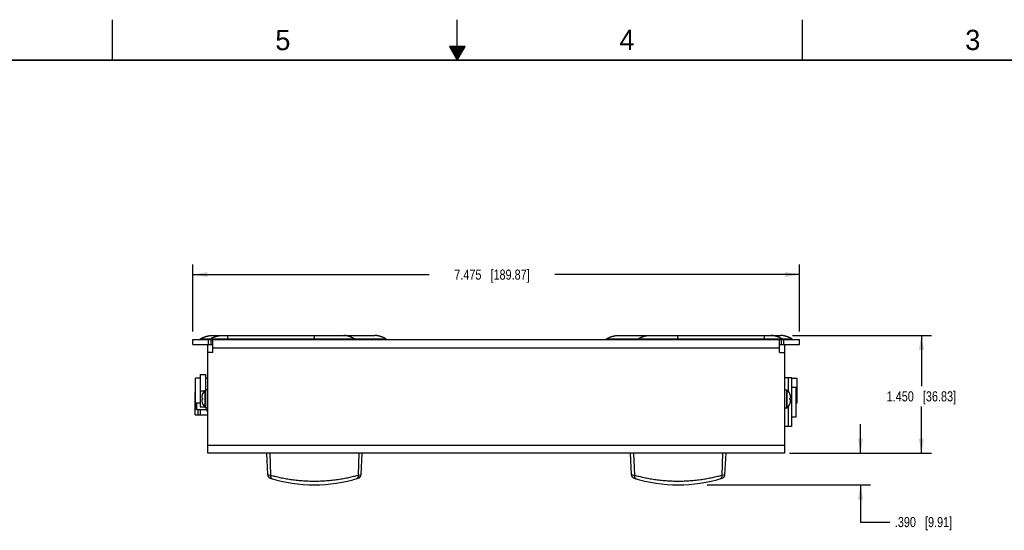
# Model space of a CAD drawing. Header units: inches. Extents: x 0 to 34, y 0 to 22.
# Tile 7 of 16: x 11.6 to 23.7, y 15.7 to 22. Entities that reach past the tile are written whole.
import ezdxf

# ---------------------------------------------------------------- set-up
doc = ezdxf.new("R2010")
doc.units = ezdxf.units.IN
doc.header["$LTSCALE"] = 1.87
doc.header["$MEASUREMENT"] = 0
doc.layers.get('0').update_dxf_attribs({"linetype": 'CONTINUOUS'})
doc.layers.add('DIMENSIONS', color=7, linetype='CONTINUOUS')
doc.styles.get("Standard").update_dxf_attribs({"font": 'txt', "width": 0.8})
doc.styles.add('TEXTSTYLE_2', font='txt')
doc.dimstyles.new('DIMSTYLE_1', dxfattribs={"dimtxt": 0.125, "dimasz": 0.18, "dimexe": 0.125, "dimexo": 0.0625, "dimgap": 0.0625, "dimtad": 0, "dimtih": 1, "dimtoh": 1, "dimdec": 3, "dimzin": 4, "dimdsep": 46, "dimtxsty": 'STANDARD', "dimblk": '_FILLED', "dimblk1": '_FILLED', "dimblk2": '_FILLED', "dimcen": 0.09, "dimadec": 0, "dimazin": 0, "dimtp": 0.01, "dimtm": 0.01, "dimtfac": 1, "dimtdec": 3, "dimtofl": 0, "dimtmove": 0, "dimatfit": 3, "dimldrblk": '_FILLED', "dimfxl": 1, "dimtolj": 1, "dimtzin": 4, "dimarcsym": 0})

# ---------------------------------------------------------------- blocks, each defined once
blk = doc.blocks.new('_FILLED')
at = {"color": 0, "linetype": 'BYBLOCK'}
blk.add_solid([(0, 0), (-1, 0.174), (-1, -0.174)], dxfattribs=at)
blk = doc.blocks.new('*D6')
at = {"layer": 'DIMENSIONS', "color": 2, "linetype": 'CONTINUOUS'}
for p, q in [((13.742, 18.161), (13.742, 18.986)), ((21.217, 18.162), (21.217, 18.986)), ((13.742, 18.861), (16.652, 18.861)), ((21.217, 18.861), (18.202, 18.861))]:
    blk.add_line(p, q, dxfattribs=at)
at = {"layer": 'DIMENSIONS', "color": 2, "linetype": 'CONTINUOUS', "xscale": 0.18, "yscale": 0.18, "zscale": 0.18, "rotation": 180}
blk.add_blockref('_FILLED', (13.742, 18.861), dxfattribs=at)
at = {"layer": 'DIMENSIONS', "color": 2, "linetype": 'CONTINUOUS', "xscale": 0.18, "yscale": 0.18, "zscale": 0.18}
blk.add_blockref('_FILLED', (21.217, 18.861), dxfattribs=at)
at = {"layer": 'DIMENSIONS', "color": 2, "linetype": 'CONTINUOUS', "insert": (17.427, 18.923), "char_height": 0.125, "width": 1.425, "attachment_point": 2, "line_spacing_factor": 0.9}
blk.add_mtext('7.475{\\Ftxt.shx;\\W1.000000;\\H0.125000; }[189.87]', dxfattribs=at)
blk = doc.blocks.new('*D7')
at = {"layer": 'DIMENSIONS', "color": 2, "linetype": 'CONTINUOUS'}
for p, q in [((21.13, 18.111), (22.842, 18.111)), ((22.717, 18.111), (22.717, 17.486)), ((22.717, 16.661), (22.717, 17.236)), ((21.093, 16.661), (22.842, 16.661))]:
    blk.add_line(p, q, dxfattribs=at)
at = {"layer": 'DIMENSIONS', "color": 2, "linetype": 'CONTINUOUS', "xscale": 0.18, "yscale": 0.18, "zscale": 0.18}
for p, rotation in [((22.717, 18.111), 90), ((22.717, 16.661), 270)]:
    blk.add_blockref('_FILLED', p, dxfattribs=dict(at, rotation=rotation))
at = {"layer": 'DIMENSIONS', "color": 2, "linetype": 'CONTINUOUS', "insert": (22.717, 17.424), "char_height": 0.125, "width": 1.325, "attachment_point": 2, "line_spacing_factor": 0.9}
blk.add_mtext('1.450{\\Ftxt.shx;\\W1.000000;\\H0.125000; }[36.83]', dxfattribs=at)
blk = doc.blocks.new('*D8')
at = {"layer": 'DIMENSIONS', "color": 2, "linetype": 'CONTINUOUS'}
for p, q in [((21.967, 16.661), (21.967, 17.021)), ((21.093, 16.661), (22.092, 16.661)), ((20.078, 16.271), (22.092, 16.271)), ((21.967, 16.271), (21.967, 15.813)), ((21.967, 15.813), (22.327, 15.813))]:
    blk.add_line(p, q, dxfattribs=at)
at = {"layer": 'DIMENSIONS', "color": 2, "linetype": 'CONTINUOUS', "xscale": 0.18, "yscale": 0.18, "zscale": 0.18}
for p, rotation in [((21.967, 16.661), 270), ((21.967, 16.271), 90)]:
    blk.add_blockref('_FILLED', p, dxfattribs=dict(at, rotation=rotation))
at = {"layer": 'DIMENSIONS', "color": 2, "linetype": 'CONTINUOUS', "insert": (22.39, 15.876), "char_height": 0.125, "width": 1.125, "attachment_point": 1, "line_spacing_factor": 0.9}
blk.add_mtext('.390{\\Ftxt.shx;\\W1.000000;\\H0.125000; }[9.91]', dxfattribs=at)

msp = doc.modelspace()

# ---------------------------------------------------------------- linework, layer by layer
at = {"color": 2, "linetype": 'CONTINUOUS'}
for p, q in [((12.75, 21.5), (12.75, 22)), ((17, 21.5), (17, 22)), ((21.25, 22), (21.25, 21.5)), ((16.902, 21.6697), (17, 21.5)), ((17.098, 21.6697), (16.902, 21.6697)), ((16.9076, 21.66), (17.0924, 21.66)), ((16.9134, 21.65), (17.0866, 21.65)), ((16.9192, 21.64), (17.0808, 21.64)), ((16.925, 21.63), (17.0751, 21.63)), ((16.9307, 21.62), (17.0693, 21.62)), ((16.9365, 21.61), (17.0635, 21.61)), ((16.9423, 21.6), (17.0578, 21.6)), ((17, 21.5), (17.098, 21.6697)), ((16.9481, 21.59), (17.052, 21.59)), ((16.9538, 21.58), (17.0462, 21.58)), ((16.9596, 21.57), (17.0404, 21.57)), ((16.9654, 21.56), (17.0347, 21.56)), ((16.9712, 21.55), (17.0289, 21.55)), ((16.9769, 21.54), (17.0231, 21.54)), ((16.9827, 21.53), (17.0173, 21.53)), ((16.9885, 21.52), (17.0116, 21.52)), ((16.9942, 21.51), (17.0058, 21.51))]:
    msp.add_line(p, q, dxfattribs=at)
at = {"color": 7, "linetype": 'CONTINUOUS'}
for p, q in [((13.9724, 18.1107), (15.9841, 18.1107)), ((14.1727, 18.0689), (14.1727, 18.1107)), ((15.2411, 18.0689), (15.2411, 18.1107)), ((18.9741, 18.1107), (20.9858, 18.1107)), ((19.7171, 18.0689), (19.7171, 18.1107)), ((20.7855, 18.0689), (20.7855, 18.1107)), ((13.7416, 18.0007), (13.7416, 18.0607)), ((13.7416, 18.0607), (21.2167, 18.0607)), ((13.7416, 18.0007), (13.9881, 18.0007)), ((13.8363, 18.0689), (13.9576, 18.0689)), ((13.9281, 16.6607), (13.9281, 18.0007)), ((13.9359, 18.0007), (13.9359, 18.0607)), ((13.9576, 18.0689), (14.1727, 18.0689)), ((13.9657, 18.0007), (13.9657, 18.0607)), ((13.9881, 17.9007), (13.9881, 18.0607)), ((13.9881, 17.9607), (20.9701, 17.9607)), ((14.1727, 18.0607), (14.1727, 18.0689)), ((14.1727, 18.0689), (15.2411, 18.0689)), ((15.2411, 18.0607), (15.2411, 18.0689)), ((15.2411, 18.0689), (15.7304, 18.0689)), ((15.7304, 18.0689), (16.1202, 18.0689)), ((18.838, 18.0689), (19.2278, 18.0689)), ((19.2278, 18.0689), (19.7171, 18.0689)), ((19.7171, 18.0689), (20.7855, 18.0689)), ((19.7171, 18.0607), (19.7171, 18.0689)), ((20.7855, 18.0607), (20.7855, 18.0689)), ((20.7855, 18.0689), (21.0006, 18.0689)), ((20.9701, 17.9007), (20.9701, 18.0607)), ((20.9701, 18.0007), (21.2167, 18.0007)), ((20.9925, 18.0007), (20.9925, 18.0607)), ((21.0006, 18.0689), (21.1219, 18.0689)), ((21.0223, 18.0007), (21.0223, 18.0607)), ((21.0301, 18.0007), (21.0301, 16.6607)), ((21.2167, 18.0007), (21.2167, 18.0607)), ((13.9881, 17.9007), (13.9281, 17.9007)), ((20.9701, 17.9007), (21.0301, 17.9007)), ((13.8301, 17.6298), (13.8301, 17.2315)), ((13.8301, 17.6298), (13.9001, 17.6298)), ((13.9001, 17.2212), (13.9001, 17.6298)), ((21.0301, 17.5952), (21.1171, 17.5952)), ((21.0771, 17.5952), (21.0771, 17.4241)), ((21.1171, 17.5952), (21.1171, 16.9882)), ((13.7736, 17.2767), (13.7736, 17.5847)), ((13.8301, 17.5847), (13.7736, 17.5847)), ((13.9281, 17.5847), (13.9001, 17.5847)), ((21.1171, 17.5847), (21.1846, 17.5847)), ((21.1171, 17.4747), (21.1726, 17.4747)), ((21.1726, 17.1097), (21.1726, 17.4747)), ((21.1846, 17.5847), (21.1846, 17.2767)), ((13.7716, 17.1349), (13.7716, 17.4105)), ((13.7716, 17.4105), (13.7736, 17.4105)), ((13.8301, 17.4307), (13.8867, 17.4307)), ((13.8612, 17.3917), (13.8614, 17.3915)), ((13.8931, 17.224), (13.8931, 17.4373)), ((13.9281, 17.4402), (13.9001, 17.4402)), ((21.0301, 17.4402), (21.0581, 17.4402)), ((21.0581, 17.2212), (21.0581, 17.4402)), ((21.0651, 17.224), (21.0651, 17.4373)), ((21.0968, 17.3915), (21.097, 17.3917)), ((13.7716, 17.3416), (13.7736, 17.3416)), ((13.8301, 17.2767), (13.7736, 17.2767)), ((13.7801, 17.2101), (13.7801, 17.2767)), ((13.7911, 17.1989), (13.7911, 17.2767)), ((13.8301, 17.2315), (13.886, 17.2315)), ((13.8545, 17.3402), (13.8612, 17.3402)), ((13.8612, 17.3212), (13.8545, 17.3212)), ((13.8612, 17.3402), (13.8614, 17.3401)), ((13.8614, 17.3212), (13.8612, 17.3212)), ((13.8614, 17.2698), (13.8612, 17.2697)), ((21.0771, 17.2373), (21.0771, 16.9882)), ((21.0968, 17.3401), (21.097, 17.3402)), ((21.097, 17.3212), (21.0968, 17.3212)), ((21.097, 17.2697), (21.0968, 17.2698)), ((21.097, 17.3402), (21.1037, 17.3402)), ((21.1037, 17.3212), (21.097, 17.3212)), ((21.1726, 17.2767), (21.1846, 17.2767)), ((13.7716, 17.2038), (13.7863, 17.2038)), ((13.7716, 17.1349), (13.9281, 17.1349)), ((13.7911, 17.1989), (13.8031, 17.1989)), ((13.8031, 17.1989), (13.8031, 17.1977)), ((13.8031, 17.1977), (13.9131, 17.1977)), ((13.805, 17.1977), (13.805, 17.1349)), ((13.8306, 17.1977), (13.8306, 17.1349)), ((13.9281, 17.2212), (13.9001, 17.2212)), ((13.9131, 17.2212), (13.9131, 17.1777)), ((13.9131, 17.1777), (13.9281, 17.1777)), ((21.0301, 17.2212), (21.0581, 17.2212)), ((21.1171, 17.1097), (21.1726, 17.1097)), ((21.1171, 16.9882), (21.0301, 16.9882)), ((13.9281, 16.7607), (21.0301, 16.7607)), ((21.0301, 16.6607), (13.9281, 16.6607)), ((14.6475, 16.6607), (14.6613, 16.3979)), ((14.6892, 16.6607), (14.6989, 16.3911)), ((15.787, 16.6607), (15.7773, 16.3911)), ((15.8149, 16.3979), (15.8287, 16.6607)), ((19.1295, 16.6607), (19.1433, 16.3979)), ((19.1712, 16.6607), (19.1809, 16.3911)), ((20.269, 16.6607), (20.2593, 16.3911)), ((20.2969, 16.3979), (20.3107, 16.6607)), ((14.6613, 16.3979), (14.6989, 16.3911)), ((15.7773, 16.3911), (15.8149, 16.3979)), ((19.1433, 16.3979), (19.1809, 16.3911)), ((20.2593, 16.3911), (20.2969, 16.3979))]:
    msp.add_line(p, q, dxfattribs=at)
at = {"color": 7, "linetype": 'CONTINUOUS', "const_width": 0.02}
msp.add_lwpolyline([(33.5, 21.5), (0.5, 21.5)], dxfattribs=at)
at = {"color": 7, "linetype": 'CONTINUOUS'}
for centre, radius, start, end in [((20.8651, 17.9092), 0.2015, 88.71793, 90.00955), ((13.8087, 18.1107), 0.05, 270, 303.43884), ((13.9302, 18.1102), 0.0496, 270.0003, 276.57014), ((13.9302, 18.1103), 0.0496, 276.57876, 303.54301), ((16.1478, 18.1107), 0.05, 236.56116, 270), ((18.8105, 18.1107), 0.05, 270, 303.43884), ((21.028, 18.1103), 0.0496, 236.45699, 263.42124), ((21.028, 18.1102), 0.0496, 263.42986, 269.9997), ((21.1495, 18.1107), 0.05, 236.56116, 270), ((13.9615, 17.3452), 0.1105, 165.60438, 176.43282), ((13.997, 17.3307), 0.1486, 156.0708, 163.57737), ((13.997, 17.3307), 0.1489, 134.22976, 155.79899), ((13.9978, 17.3307), 0.1493, 155.94895, 156.19934), ((13.9001, 17.4302), 0.01, 90, 134.22976), ((21.0581, 17.4302), 0.01, 45.77024, 90), ((20.9612, 17.3307), 0.1489, 24.20101, 45.77024), ((20.9604, 17.3307), 0.1493, 23.80068, 24.05105), ((20.9612, 17.3307), 0.1486, 16.42263, 23.9292), ((20.9967, 17.3452), 0.1105, 3.56718, 14.39562), ((13.9615, 17.3161), 0.1105, 183.56718, 194.39562), ((13.997, 17.3307), 0.1486, 196.42263, 203.9292), ((14.031, 17.3307), 0.1698, 176.80121, 183.19877), ((13.9978, 17.3307), 0.1493, 203.80068, 204.05105), ((13.997, 17.3307), 0.1489, 204.20101, 225.77024), ((20.9612, 17.3307), 0.1489, 314.22976, 335.79899), ((20.9272, 17.3307), 0.1698, 356.80121, 3.19877), ((20.9604, 17.3307), 0.1493, 335.94895, 336.19946), ((20.9612, 17.3307), 0.1486, 336.0708, 343.57737), ((20.9967, 17.3161), 0.1105, 345.60438, 356.43282), ((17.3527, 20.7033), 4.9966, 224.35537, 224.53551), ((13.9001, 17.2312), 0.01, 225.77024, 270), ((21.0581, 17.2312), 0.01, 270, 314.22976), ((14.7112, 16.4005), 0.05, 183.00043, 252.76272), ((15.765, 16.4005), 0.05, 287.23728, 356.99957), ((19.1932, 16.4005), 0.05, 183.00043, 252.76272), ((20.247, 16.4005), 0.05, 287.23728, 356.99957), ((15.2381, 18.0987), 1.828, 252.76272, 287.23728), ((19.7201, 18.0987), 1.828, 252.76272, 287.23728)]:
    msp.add_arc(centre, radius, start, end, dxfattribs=at)
for points, knots in [([(13.8363, 18.0689), (13.8376, 18.0698), (13.8403, 18.0715), (13.8442, 18.0739), (13.8481, 18.0761), (13.852, 18.0782), (13.8558, 18.0802), (13.8596, 18.0821), (13.8634, 18.0839), (13.8684, 18.0862), (13.8747, 18.0889), (13.8823, 18.0919), (13.89, 18.0947), (13.8978, 18.0974), (13.9044, 18.0994), (13.9098, 18.1009), (13.9139, 18.1021), (13.9181, 18.1031), (13.9223, 18.1041), (13.9266, 18.1051), (13.9302, 18.1059), (13.9331, 18.1065), (13.9354, 18.1069), (13.9376, 18.1073), (13.9399, 18.1078), (13.9422, 18.1082), (13.9454, 18.1087), (13.9495, 18.1093), (13.9546, 18.1099), (13.9601, 18.1103), (13.9661, 18.1106), (13.9702, 18.1107), (13.9724, 18.1107)], [0, 0, 0, 0, 0.0332315, 0.0652039, 0.0962943, 0.1266971, 0.1565547, 0.1860037, 0.2151337, 0.2440007, 0.3011598, 0.3579034, 0.4146252, 0.4716726, 0.5293893, 0.5586086, 0.5881212, 0.617957, 0.6481448, 0.6787132, 0.7096909, 0.7253422, 0.7411064, 0.7569873, 0.7730099, 0.7892341, 0.805724, 0.8397603, 0.8756511, 0.9139444, 0.9552028, 1, 1, 1, 1]), ([(13.9576, 18.0689), (13.9588, 18.0698), (13.9614, 18.0714), (13.9652, 18.0737), (13.9691, 18.0759), (13.9743, 18.0788), (13.981, 18.0822), (13.9878, 18.0854), (13.9932, 18.0878), (13.9974, 18.0895), (14.0015, 18.0912), (14.0057, 18.0928), (14.0099, 18.0943), (14.0142, 18.0958), (14.0184, 18.0972), (14.0241, 18.099), (14.0299, 18.1007), (14.0356, 18.1023), (14.04, 18.1034), (14.0443, 18.1044), (14.0487, 18.1054), (14.0524, 18.1061), (14.0553, 18.1067), (14.0582, 18.1073), (14.0619, 18.108), (14.0663, 18.1087), (14.0707, 18.1093), (14.0752, 18.1098), (14.0797, 18.1102), (14.0856, 18.1106), (14.0901, 18.1107), (14.0931, 18.1107)], [0, 0, 0, 0, 0.0312752, 0.0625502, 0.0938205, 0.1250879, 0.1876145, 0.2501337, 0.2813916, 0.3126474, 0.3439023, 0.3751564, 0.4064088, 0.4376594, 0.4689086, 0.500157, 0.5626491, 0.5938943, 0.6251381, 0.6563799, 0.6876205, 0.7188616, 0.7344827, 0.7501037, 0.7813436, 0.8125818, 0.8438218, 0.8750605, 0.9062975, 0.9375344, 1, 1, 1, 1]), ([(15.7304, 18.0689), (15.7292, 18.0698), (15.7268, 18.0714), (15.7232, 18.0737), (15.7195, 18.0759), (15.7145, 18.0788), (15.7082, 18.0822), (15.7017, 18.0854), (15.6965, 18.0878), (15.6925, 18.0895), (15.6886, 18.0912), (15.6846, 18.0928), (15.6806, 18.0943), (15.6765, 18.0958), (15.6725, 18.0972), (15.6671, 18.099), (15.6616, 18.1007), (15.6561, 18.1023), (15.652, 18.1034), (15.6478, 18.1044), (15.6437, 18.1054), (15.6402, 18.1061), (15.6374, 18.1067), (15.6346, 18.1073), (15.6311, 18.108), (15.6269, 18.1087), (15.6227, 18.1093), (15.6184, 18.1098), (15.6142, 18.1102), (15.6085, 18.1106), (15.6042, 18.1107), (15.6014, 18.1107)], [0, 0, 0, 0, 0.0315693, 0.0631012, 0.0945982, 0.1260646, 0.1889141, 0.2516659, 0.2830097, 0.3143329, 0.3456385, 0.376928, 0.4082015, 0.4394588, 0.4707006, 0.5019275, 0.5643366, 0.5955216, 0.6266939, 0.6578535, 0.6890025, 0.7201437, 0.735712, 0.7512785, 0.7824026, 0.8135149, 0.8446182, 0.8757101, 0.9067916, 0.937867, 1, 1, 1, 1]), ([(16.1202, 18.0689), (16.1189, 18.0698), (16.1162, 18.0715), (16.1123, 18.0739), (16.1084, 18.0761), (16.1045, 18.0782), (16.1007, 18.0802), (16.0969, 18.0821), (16.0931, 18.0839), (16.0881, 18.0862), (16.0818, 18.0889), (16.0742, 18.0919), (16.0665, 18.0947), (16.0587, 18.0974), (16.0521, 18.0994), (16.0467, 18.1009), (16.0426, 18.1021), (16.0384, 18.1031), (16.0342, 18.1041), (16.0299, 18.1051), (16.0263, 18.1059), (16.0234, 18.1065), (16.0211, 18.1069), (16.0189, 18.1073), (16.0166, 18.1078), (16.0143, 18.1082), (16.0111, 18.1087), (16.007, 18.1093), (16.0019, 18.1099), (15.9964, 18.1103), (15.9904, 18.1106), (15.9863, 18.1107), (15.9841, 18.1107)], [0, 0, 0, 0, 0.0332315, 0.0652039, 0.0962943, 0.1266971, 0.1565547, 0.1860037, 0.2151337, 0.2440007, 0.3011598, 0.3579034, 0.4146252, 0.4716726, 0.5293893, 0.5586086, 0.5881212, 0.617957, 0.6481448, 0.6787132, 0.7096909, 0.7253422, 0.7411064, 0.7569873, 0.7730099, 0.7892341, 0.805724, 0.8397603, 0.8756511, 0.9139444, 0.9552028, 1, 1, 1, 1]), ([(18.838, 18.0689), (18.8393, 18.0698), (18.842, 18.0715), (18.8459, 18.0739), (18.8498, 18.0761), (18.8537, 18.0782), (18.8575, 18.0802), (18.8613, 18.0821), (18.8651, 18.0839), (18.8701, 18.0862), (18.8764, 18.0889), (18.884, 18.0919), (18.8917, 18.0947), (18.8995, 18.0974), (18.9061, 18.0994), (18.9115, 18.1009), (18.9156, 18.1021), (18.9198, 18.1031), (18.924, 18.1041), (18.9283, 18.1051), (18.9319, 18.1059), (18.9348, 18.1065), (18.9371, 18.1069), (18.9393, 18.1073), (18.9416, 18.1078), (18.9439, 18.1082), (18.9471, 18.1087), (18.9512, 18.1093), (18.9563, 18.1099), (18.9619, 18.1103), (18.9678, 18.1106), (18.972, 18.1107), (18.9741, 18.1107)], [0, 0, 0, 0, 0.0332315, 0.0652039, 0.0962943, 0.1266971, 0.1565547, 0.1860037, 0.2151337, 0.2440007, 0.3011598, 0.3579034, 0.4146252, 0.4716726, 0.5293893, 0.5586086, 0.5881212, 0.617957, 0.6481448, 0.6787132, 0.7096909, 0.7253422, 0.7411064, 0.7569873, 0.7730099, 0.7892341, 0.805724, 0.8397603, 0.8756511, 0.9139444, 0.9552028, 1, 1, 1, 1]), ([(19.2278, 18.0689), (19.229, 18.0698), (19.2314, 18.0714), (19.235, 18.0737), (19.2387, 18.0759), (19.2437, 18.0788), (19.2501, 18.0822), (19.2565, 18.0854), (19.2617, 18.0878), (19.2657, 18.0895), (19.2696, 18.0912), (19.2736, 18.0928), (19.2776, 18.0943), (19.2817, 18.0958), (19.2857, 18.0972), (19.2911, 18.099), (19.2966, 18.1007), (19.3021, 18.1023), (19.3062, 18.1034), (19.3104, 18.1044), (19.3146, 18.1054), (19.318, 18.1061), (19.3208, 18.1067), (19.3236, 18.1073), (19.3271, 18.108), (19.3313, 18.1087), (19.3356, 18.1093), (19.3398, 18.1098), (19.344, 18.1102), (19.3497, 18.1106), (19.354, 18.1107), (19.3568, 18.1107)], [0, 0, 0, 0, 0.0315693, 0.0631012, 0.0945982, 0.1260646, 0.1889141, 0.2516659, 0.2830097, 0.3143329, 0.3456385, 0.376928, 0.4082015, 0.4394588, 0.4707006, 0.5019275, 0.5643366, 0.5955216, 0.6266939, 0.6578535, 0.6890025, 0.7201437, 0.735712, 0.7512785, 0.7824026, 0.8135149, 0.8446182, 0.8757101, 0.9067916, 0.937867, 1, 1, 1, 1]), ([(21.0006, 18.0689), (20.9994, 18.0697), (20.997, 18.0713), (20.9933, 18.0736), (20.9895, 18.0757), (20.9844, 18.0785), (20.9793, 18.0812), (20.9741, 18.0837), (20.9701, 18.0855), (20.9661, 18.0873), (20.9608, 18.0895), (20.9554, 18.0916), (20.95, 18.0937), (20.9459, 18.0951), (20.9418, 18.0965), (20.9363, 18.0983), (20.9294, 18.1004), (20.9224, 18.1023), (20.9168, 18.1037), (20.9126, 18.1047), (20.9083, 18.1056), (20.9041, 18.1065), (20.8998, 18.1073), (20.8955, 18.1081), (20.8913, 18.1088), (20.887, 18.1094), (20.8826, 18.1099), (20.8783, 18.1102), (20.874, 18.1105), (20.8711, 18.1106), (20.8697, 18.1106)], [0, 0, 0, 0, 0.0312746, 0.0625491, 0.0938191, 0.1250862, 0.1876121, 0.2188737, 0.2501333, 0.2813912, 0.3126468, 0.3751535, 0.406406, 0.4376567, 0.4689058, 0.5001539, 0.5626459, 0.6251336, 0.6563761, 0.6876166, 0.7188566, 0.7500974, 0.7813385, 0.8125771, 0.8438149, 0.8750544, 0.9062922, 0.9375285, 0.9687648, 1, 1, 1, 1]), ([(21.1219, 18.0689), (21.1206, 18.0698), (21.1179, 18.0715), (21.114, 18.0739), (21.1101, 18.0761), (21.1062, 18.0782), (21.1024, 18.0802), (21.0986, 18.0821), (21.0948, 18.0839), (21.0898, 18.0862), (21.0835, 18.0889), (21.0759, 18.0919), (21.0682, 18.0947), (21.0604, 18.0974), (21.0538, 18.0994), (21.0484, 18.1009), (21.0443, 18.1021), (21.0402, 18.1031), (21.0359, 18.1041), (21.0316, 18.1051), (21.028, 18.1059), (21.0251, 18.1065), (21.0228, 18.1069), (21.0206, 18.1073), (21.0183, 18.1078), (21.016, 18.1082), (21.0129, 18.1087), (21.0087, 18.1093), (21.0036, 18.1099), (20.9981, 18.1103), (20.9921, 18.1106), (20.988, 18.1107), (20.9858, 18.1107)], [0, 0, 0, 0, 0.0332315, 0.0652039, 0.0962943, 0.1266971, 0.1565547, 0.1860037, 0.2151337, 0.2440007, 0.3011598, 0.3579034, 0.4146252, 0.4716726, 0.5293893, 0.5586086, 0.5881212, 0.617957, 0.6481448, 0.6787132, 0.7096909, 0.7253422, 0.7411064, 0.7569873, 0.7730099, 0.7892341, 0.805724, 0.8397603, 0.8756511, 0.9139444, 0.9552028, 1, 1, 1, 1]), ([(15.7565, 18.0607), (15.7554, 18.0607), (15.7531, 18.0607), (15.7496, 18.0611), (15.7462, 18.0618), (15.7429, 18.0627), (15.7396, 18.0639), (15.7364, 18.0653), (15.7334, 18.067), (15.7314, 18.0683), (15.7304, 18.0689)], [0, 0, 0, 0, 0.1242766, 0.2486257, 0.3731219, 0.4978326, 0.622822, 0.7481481, 0.8738595, 1, 1, 1, 1]), ([(19.2017, 18.0607), (19.2028, 18.0607), (19.2051, 18.0607), (19.2086, 18.0611), (19.212, 18.0618), (19.2153, 18.0627), (19.2186, 18.0639), (19.2218, 18.0653), (19.2249, 18.067), (19.2268, 18.0683), (19.2278, 18.0689)], [0, 0, 0, 0, 0.1242766, 0.2486257, 0.3731219, 0.4978326, 0.622822, 0.7481481, 0.8738595, 1, 1, 1, 1]), ([(13.8512, 17.3521), (13.8513, 17.351), (13.8516, 17.349), (13.8523, 17.346), (13.8533, 17.3431), (13.854, 17.3411), (13.8545, 17.3402)], [0, 0, 0, 0, 0.2447072, 0.4922015, 0.7436145, 1, 1, 1, 1]), ([(21.1037, 17.3402), (21.1042, 17.3411), (21.105, 17.3431), (21.1059, 17.346), (21.1066, 17.349), (21.1069, 17.351), (21.107, 17.3521)], [0, 0, 0, 0, 0.2563857, 0.5077987, 0.7552929, 1, 1, 1, 1]), ([(13.8545, 17.3212), (13.854, 17.3202), (13.8533, 17.3182), (13.8523, 17.3153), (13.8516, 17.3123), (13.8513, 17.3103), (13.8512, 17.3093)], [0, 0, 0, 0, 0.2563857, 0.5077987, 0.7552929, 1, 1, 1, 1]), ([(21.107, 17.3093), (21.1069, 17.3103), (21.1066, 17.3123), (21.1059, 17.3153), (21.105, 17.3182), (21.1042, 17.3202), (21.1037, 17.3212)], [0, 0, 0, 0, 0.2447072, 0.4922015, 0.7436145, 1, 1, 1, 1]), ([(14.6989, 16.3911), (14.6986, 16.3884), (14.6984, 16.3844), (14.6985, 16.3792), (14.6989, 16.3754), (14.6995, 16.3717), (14.7003, 16.3682), (14.7014, 16.3649), (14.7027, 16.3617), (14.7042, 16.3587), (14.7059, 16.356), (14.7078, 16.3536), (14.7098, 16.3514), (14.7121, 16.3495), (14.7144, 16.3479), (14.7169, 16.3466), (14.7187, 16.346), (14.7196, 16.3457)], [0, 0, 0, 0, 0.1483927, 0.2207435, 0.2915514, 0.3606342, 0.4278439, 0.4930732, 0.5562611, 0.6173986, 0.6765347, 0.7337803, 0.7893118, 0.8433709, 0.8962613, 0.9483386, 1, 1, 1, 1]), ([(14.6989, 16.3911), (14.708, 16.3886), (14.7265, 16.3836), (14.7549, 16.3764), (14.7843, 16.3693), (14.8149, 16.3626), (14.8464, 16.3561), (14.8788, 16.35), (14.9121, 16.3443), (14.9462, 16.339), (14.9811, 16.3343), (15.0165, 16.33), (15.0526, 16.3264), (15.0891, 16.3234), (15.126, 16.321), (15.1632, 16.3193), (15.2006, 16.3183), (15.2381, 16.3179), (15.2756, 16.3183), (15.313, 16.3193), (15.3502, 16.321), (15.3871, 16.3234), (15.4236, 16.3264), (15.4597, 16.33), (15.4952, 16.3343), (15.53, 16.339), (15.5641, 16.3443), (15.5974, 16.35), (15.6298, 16.3561), (15.6614, 16.3626), (15.6919, 16.3693), (15.7214, 16.3764), (15.7497, 16.3836), (15.7682, 16.3886), (15.7773, 16.3911)], [0, 0, 0, 0, 0.0258361, 0.0526671, 0.0804395, 0.1090992, 0.1385908, 0.1688575, 0.1998398, 0.2314772, 0.2637059, 0.29646, 0.3296709, 0.363267, 0.3971746, 0.4313179, 0.4656193, 0.5, 0.5343807, 0.5686821, 0.6028254, 0.636733, 0.6703291, 0.70354, 0.7362941, 0.7685228, 0.8001602, 0.8311425, 0.8614092, 0.8909008, 0.9195605, 0.9473329, 0.9741639, 1, 1, 1, 1]), ([(15.7773, 16.3911), (15.7776, 16.3884), (15.7778, 16.3844), (15.7777, 16.3792), (15.7773, 16.3754), (15.7767, 16.3717), (15.7759, 16.3682), (15.7748, 16.3649), (15.7735, 16.3617), (15.772, 16.3587), (15.7703, 16.356), (15.7685, 16.3536), (15.7664, 16.3514), (15.7642, 16.3495), (15.7618, 16.3479), (15.7593, 16.3466), (15.7575, 16.346), (15.7566, 16.3457)], [0, 0, 0, 0, 0.1483929, 0.2207437, 0.2915518, 0.3606346, 0.4278444, 0.4930738, 0.5562617, 0.6173992, 0.6765353, 0.7337809, 0.7893123, 0.8433714, 0.8962616, 0.9483388, 1, 1, 1, 1]), ([(19.1809, 16.3911), (19.1806, 16.3884), (19.1804, 16.3844), (19.1805, 16.3792), (19.1809, 16.3754), (19.1815, 16.3717), (19.1823, 16.3682), (19.1834, 16.3649), (19.1847, 16.3617), (19.1862, 16.3587), (19.1879, 16.356), (19.1898, 16.3536), (19.1918, 16.3514), (19.1941, 16.3495), (19.1964, 16.3479), (19.1989, 16.3466), (19.2007, 16.346), (19.2016, 16.3457)], [0, 0, 0, 0, 0.1483927, 0.2207435, 0.2915514, 0.3606342, 0.4278439, 0.4930732, 0.5562611, 0.6173986, 0.6765347, 0.7337803, 0.7893118, 0.8433709, 0.8962613, 0.9483386, 1, 1, 1, 1]), ([(19.1809, 16.3911), (19.19, 16.3886), (19.2085, 16.3836), (19.2369, 16.3764), (19.2663, 16.3693), (19.2969, 16.3626), (19.3284, 16.3561), (19.3608, 16.35), (19.3941, 16.3443), (19.4282, 16.339), (19.4631, 16.3343), (19.4985, 16.33), (19.5346, 16.3264), (19.5711, 16.3234), (19.608, 16.321), (19.6452, 16.3193), (19.6826, 16.3183), (19.7201, 16.3179), (19.7576, 16.3183), (19.795, 16.3193), (19.8322, 16.321), (19.8691, 16.3234), (19.9056, 16.3264), (19.9417, 16.33), (19.9772, 16.3343), (20.012, 16.339), (20.0461, 16.3443), (20.0794, 16.35), (20.1118, 16.3561), (20.1434, 16.3626), (20.1739, 16.3693), (20.2034, 16.3764), (20.2317, 16.3836), (20.2502, 16.3886), (20.2593, 16.3911)], [0, 0, 0, 0, 0.0258361, 0.0526671, 0.0804395, 0.1090992, 0.1385908, 0.1688575, 0.1998398, 0.2314772, 0.2637059, 0.29646, 0.3296709, 0.363267, 0.3971746, 0.4313179, 0.4656193, 0.5, 0.5343807, 0.5686821, 0.6028254, 0.636733, 0.6703291, 0.70354, 0.7362941, 0.7685228, 0.8001602, 0.8311425, 0.8614092, 0.8909008, 0.9195605, 0.9473329, 0.9741639, 1, 1, 1, 1]), ([(20.2593, 16.3911), (20.2596, 16.3884), (20.2598, 16.3844), (20.2597, 16.3792), (20.2593, 16.3754), (20.2587, 16.3717), (20.2579, 16.3682), (20.2568, 16.3649), (20.2555, 16.3617), (20.254, 16.3587), (20.2523, 16.356), (20.2505, 16.3536), (20.2484, 16.3514), (20.2462, 16.3495), (20.2438, 16.3479), (20.2413, 16.3466), (20.2395, 16.346), (20.2386, 16.3457)], [0, 0, 0, 0, 0.1483929, 0.2207437, 0.2915518, 0.3606346, 0.4278444, 0.4930738, 0.5562617, 0.6173992, 0.6765353, 0.7337809, 0.7893123, 0.8433714, 0.8962616, 0.9483388, 1, 1, 1, 1])]:
    msp.add_open_spline(points, degree=3, knots=knots, dxfattribs=at)

# ---------------------------------------------------------------- texts
at = {"color": 2, "linetype": 'CONTINUOUS', "char_height": 0.25, "width": 0.25, "attachment_point": 1, "line_spacing_factor": 0.9, "style": 'TEXTSTYLE_2'}
for s, insert in [('5', (14.7577, 21.8747)), ('4', (18.9977, 21.8777)), ('3', (23.257, 21.8759))]:
    msp.add_mtext(s, dxfattribs=dict(at, insert=insert))

# ---------------------------------------------------------------- dimensions: what is measured, and where the dimension line sits
at = {"layer": 'DIMENSIONS', "color": 2, "linetype": 'CONTINUOUS'}
dim = msp.add_linear_dim(base=(21.2167, 18.8607), p1=(13.7416, 18.0982), p2=(21.2167, 18.0999), dimstyle='DIMSTYLE_1', dxfattribs=at)
dim.commit()
dim.dimension.update_dxf_attribs({"geometry": '*D6', "text_midpoint": (17.4266, 18.8607), "dimtype": 160})
for base, p2, angle, picture, middle in [((22.7167, 18.1107), (21.0677, 18.1107), 90, '*D7', (22.7167, 17.3613)), ((21.9667, 16.2707), (20.0151, 16.2707), 270, '*D8', (22.9524, 15.8135))]:
    dim = msp.add_linear_dim(base=base, p1=(21.0301, 16.6607), p2=p2, angle=angle, dimstyle='DIMSTYLE_1', dxfattribs=at)
    dim.commit()
    dim.dimension.update_dxf_attribs({"geometry": picture, "text_midpoint": middle, "dimtype": 160})

doc.saveas('drawing.dxf')
